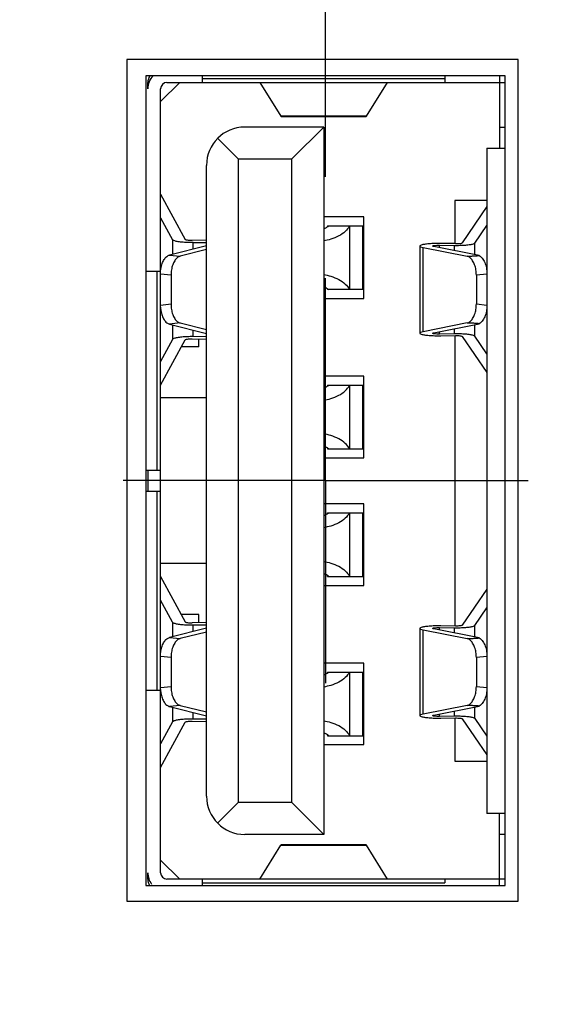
# Model space of a CAD drawing. Header units: inches. Extents: x 0.2 to 16.8, y 0.1 to 10.8.
# Tile 9 of 22: x 7.657 to 7.991, y 6.473 to 7.081. Entities that reach past the tile are written whole.
import ezdxf

# ---------------------------------------------------------------- set-up
doc = ezdxf.new("R2010")
doc.units = ezdxf.units.IN
doc.header["$LTSCALE"] = 0.935
doc.header["$MEASUREMENT"] = 0
doc.linetypes.add('CENTER', pattern=[0.6, 0.375, -0.075, 0.075, -0.075])
doc.layers.get('0').update_dxf_attribs({"linetype": 'CONTINUOUS'})
doc.layers.add('DEFAULT_1', color=7, linetype='CENTER')
doc.layers.add('DIMENSIONS', color=7, linetype='CONTINUOUS')
doc.styles.get("Standard").update_dxf_attribs({"font": 'txt', "width": 0.8})
doc.dimstyles.new('DIMSTYLE_1', dxfattribs={"dimtxt": 0.125, "dimasz": 0.18, "dimexe": 0.18, "dimexo": 0.0625, "dimgap": 0.09, "dimtad": 0, "dimtih": 1, "dimtoh": 1, "dimdec": 3, "dimzin": 4, "dimdsep": 46, "dimtxsty": 'STANDARD', "dimblk": '_FILLED', "dimblk1": '_FILLED', "dimblk2": '_FILLED', "dimcen": 0.09, "dimadec": 0, "dimazin": 0, "dimtp": 0.01, "dimtm": 0.01, "dimtfac": 1, "dimtdec": 3, "dimtofl": 0, "dimtmove": 0, "dimatfit": 3, "dimldrblk": '_FILLED', "dimfxl": 1, "dimtolj": 1, "dimtzin": 4, "dimarcsym": 0})

# ---------------------------------------------------------------- blocks, each defined once
blk = doc.blocks.new('*D11')
at = {"layer": 'DIMENSIONS', "color": 2, "linetype": 'CONTINUOUS'}
for p, q in [((9.20059, 6.79646), (9.52668, 6.89617)), ((9.52668, 6.89617), (9.72508, 6.89617)), ((8.34787, 6.79646), (9.20059, 6.79646))]:
    blk.add_line(p, q, dxfattribs=at)
at = {"layer": 'DIMENSIONS', "color": 2, "linetype": 'CONTINUOUS', "width": 0.8}
for s, p in [('[', (10.41258, 6.83367)), (']', (11.01258, 6.83367)), ('3.716', (9.78758, 6.83367)), ('94.38', (10.51258, 6.83367))]:
    blk.add_text(s, height=0.125, dxfattribs=at).set_placement(p)
blk = doc.blocks.new('_FILLED')
at = {"color": 0, "linetype": 'BYBLOCK'}
blk.add_solid([(0, 0), (-1, 0.1736), (-1, -0.1736)], dxfattribs=at)
blk = doc.blocks.new('*D16')
at = {"layer": 'DIMENSIONS', "color": 2, "linetype": 'CONTINUOUS'}
blk.add_line((7.84651, 6.98406), (7.84651, 8.71166), dxfattribs=at)
at = {"layer": 'DIMENSIONS', "color": 2, "linetype": 'CONTINUOUS', "width": 0.8}
for s, p in [(']', (7.90901, 9.89916)), ('17.71', (7.90901, 9.39916)), ('[', (7.90901, 9.29916)), ('.697', (7.90901, 8.77416))]:
    blk.add_text(s, height=0.125, rotation=90, dxfattribs=at).set_placement(p)
blk = doc.blocks.new('*D18')
at = {"layer": 'DIMENSIONS', "color": 2, "linetype": 'CONTINUOUS'}
blk.add_line((6.18958, 6.51506), (6.18958, 8.71166), dxfattribs=at)
at = {"layer": 'DIMENSIONS', "color": 2, "linetype": 'CONTINUOUS', "width": 0.8}
for s, p in [(']', (6.25208, 9.99916)), ('59.79', (6.25208, 9.49916)), ('[', (6.25208, 9.39916)), ('2.354', (6.25208, 8.77416))]:
    blk.add_text(s, height=0.125, rotation=90, dxfattribs=at).set_placement(p)

msp = doc.modelspace()

# ---------------------------------------------------------------- linework, layer by layer
at = {"color": 7, "linetype": 'CONTINUOUS'}
for p, q in [((7.72358, 7.05666), (7.72358, 6.53666)), ((7.96558, 7.05666), (7.72358, 7.05666)), ((7.96558, 6.53666), (7.96558, 7.05666)), ((7.73551, 7.04646), (7.73551, 6.54646)), ((7.95751, 7.04646), (7.73551, 7.04646)), ((7.77053, 7.04242), (7.77053, 7.04646)), ((7.92014, 7.04473), (7.77053, 7.04473)), ((7.92014, 7.04646), (7.92014, 7.04242)), ((7.954, 7.04646), (7.954, 7.00187)), ((7.95751, 6.54646), (7.95751, 7.04646)), ((7.73668, 7.03849), (7.73668, 7.04242)), ((7.75636, 7.04242), (7.74455, 7.03061)), ((7.74455, 6.55423), (7.74455, 7.03849)), ((7.74849, 7.04242), (7.95751, 7.04242)), ((7.80597, 7.04242), (7.81891, 7.02156)), ((7.87177, 7.02156), (7.88471, 7.04242)), ((7.87177, 7.02156), (7.81891, 7.02156)), ((7.81913, 7.02139), (7.81891, 7.02156)), ((7.81913, 7.02139), (7.87155, 7.02139)), ((7.87177, 7.02156), (7.87155, 7.02139)), ((7.84534, 7.01486), (7.79652, 7.01486)), ((7.84534, 7.01486), (7.82565, 6.99518)), ((7.84534, 7.01486), (7.84534, 6.57786)), ((7.954, 7.01486), (7.95751, 7.01486)), ((7.79258, 6.99518), (7.77981, 7.00794)), ((7.94612, 7.00187), (7.94612, 6.59085)), ((7.94612, 7.00187), (7.95751, 7.00187)), ((7.79258, 6.99518), (7.79258, 6.59754)), ((7.79258, 6.99518), (7.82565, 6.99518)), ((7.82565, 6.59754), (7.82565, 6.99518)), ((7.7729, 6.60148), (7.7729, 6.99124)), ((7.74455, 6.97352), (7.7597, 6.94544)), ((7.92644, 6.96959), (7.92644, 6.94286)), ((7.94612, 6.96959), (7.92644, 6.96959)), ((7.94612, 6.96572), (7.93098, 6.94334)), ((7.74455, 6.95887), (7.75186, 6.94532)), ((7.87014, 6.95935), (7.84534, 6.95935)), ((7.87014, 6.90896), (7.87014, 6.95935)), ((7.84771, 6.95384), (7.87014, 6.95384)), ((7.8614, 6.91447), (7.8614, 6.95384)), ((7.86928, 6.95384), (7.86928, 6.91447)), ((7.93882, 6.94324), (7.94612, 6.95404)), ((7.7729, 6.94153), (7.75012, 6.93583)), ((7.75186, 6.94532), (7.75186, 6.93626)), ((7.7729, 6.94498), (7.76397, 6.94484)), ((7.76468, 6.94353), (7.7729, 6.94365)), ((7.76468, 6.93947), (7.76468, 6.94353)), ((7.90481, 6.9414), (7.90481, 6.88754)), ((7.90681, 6.88842), (7.90681, 6.94052)), ((7.90681, 6.94052), (7.93401, 6.93509)), ((7.94141, 6.93551), (7.91335, 6.94111)), ((7.91697, 6.94038), (7.91697, 6.94192)), ((7.91697, 6.94192), (7.92599, 6.94181)), ((7.9267, 6.94286), (7.91768, 6.94297)), ((7.92599, 6.94181), (7.92599, 6.93858)), ((7.93882, 6.93603), (7.93882, 6.94324)), ((7.75012, 6.93583), (7.75666, 6.93509)), ((7.7729, 6.93916), (7.75666, 6.93509)), ((7.73551, 6.92589), (7.74455, 6.92589)), ((7.74224, 6.92589), (7.74224, 6.80266)), ((7.75099, 6.92334), (7.74445, 6.92408)), ((7.75099, 6.92334), (7.75099, 6.9056)), ((7.94622, 6.92408), (7.93968, 6.92334)), ((7.93968, 6.92334), (7.93968, 6.9056)), ((7.87014, 6.91447), (7.84771, 6.91447)), ((7.74445, 6.90486), (7.75099, 6.9056)), ((7.84534, 6.90896), (7.87014, 6.90896)), ((7.93968, 6.9056), (7.94622, 6.90486)), ((7.75666, 6.89385), (7.75012, 6.89311)), ((7.75012, 6.89311), (7.7729, 6.88741)), ((7.75186, 6.89268), (7.75186, 6.88362)), ((7.75666, 6.89385), (7.7729, 6.88978)), ((7.93401, 6.89385), (7.90681, 6.88842)), ((7.91335, 6.88783), (7.94141, 6.89343)), ((7.93882, 6.8857), (7.93882, 6.89291)), ((7.76468, 6.88541), (7.76468, 6.88947)), ((7.7729, 6.88529), (7.76468, 6.88541)), ((7.91697, 6.88702), (7.91697, 6.88856)), ((7.92599, 6.88713), (7.91697, 6.88702)), ((7.91768, 6.88597), (7.9267, 6.88608)), ((7.92599, 6.89036), (7.92599, 6.88713)), ((7.92644, 6.88608), (7.92644, 6.70664)), ((7.93098, 6.8856), (7.94612, 6.86322)), ((7.94612, 6.8749), (7.93882, 6.8857)), ((7.75186, 6.88362), (7.74455, 6.87007)), ((7.74455, 6.85541), (7.7597, 6.8835)), ((7.76397, 6.8841), (7.7729, 6.88396)), ((7.76817, 6.87904), (7.76817, 6.88403)), ((7.76817, 6.87904), (7.75729, 6.87904)), ((7.87014, 6.86093), (7.84534, 6.86093)), ((7.84771, 6.85541), (7.87014, 6.85541)), ((7.8614, 6.81604), (7.8614, 6.85541)), ((7.86928, 6.85541), (7.86928, 6.81604)), ((7.87014, 6.81053), (7.87014, 6.86093)), ((7.7729, 6.84754), (7.74455, 6.84754)), ((7.84771, 6.81604), (7.87014, 6.81604)), ((7.84534, 6.81053), (7.87014, 6.81053)), ((7.74455, 6.80266), (7.73551, 6.80266)), ((7.73668, 6.80266), (7.73668, 6.79006)), ((7.73551, 6.79006), (7.74455, 6.79006)), ((7.74224, 6.79006), (7.74224, 6.66683)), ((7.87014, 6.78219), (7.84534, 6.78219)), ((7.87014, 6.73179), (7.87014, 6.78219)), ((7.84771, 6.77667), (7.87014, 6.77667)), ((7.8614, 6.7373), (7.8614, 6.77667)), ((7.86928, 6.77667), (7.86928, 6.7373)), ((7.7729, 6.74518), (7.74455, 6.74518)), ((7.74455, 6.7373), (7.7597, 6.70922)), ((7.84771, 6.7373), (7.87014, 6.7373)), ((7.84534, 6.73179), (7.87014, 6.73179)), ((7.94612, 6.7295), (7.93098, 6.70712)), ((7.75186, 6.7091), (7.74455, 6.72265)), ((7.93882, 6.70702), (7.94612, 6.71782)), ((7.75186, 6.7091), (7.75186, 6.70004)), ((7.76817, 6.71368), (7.75729, 6.71368)), ((7.76817, 6.70869), (7.76817, 6.71368)), ((7.7729, 6.70531), (7.75012, 6.69961)), ((7.7729, 6.70294), (7.75666, 6.69887)), ((7.7729, 6.70876), (7.76397, 6.70862)), ((7.76468, 6.70731), (7.7729, 6.70743)), ((7.76468, 6.70325), (7.76468, 6.70731)), ((7.90481, 6.70518), (7.90481, 6.65132)), ((7.90681, 6.6522), (7.90681, 6.7043)), ((7.90681, 6.7043), (7.93401, 6.69887)), ((7.94141, 6.69929), (7.91335, 6.70488)), ((7.91697, 6.70416), (7.91697, 6.7057)), ((7.91697, 6.7057), (7.92599, 6.70559)), ((7.9267, 6.70664), (7.91768, 6.70675)), ((7.92599, 6.70559), (7.92599, 6.70236)), ((7.93882, 6.6998), (7.93882, 6.70702)), ((7.75012, 6.69961), (7.75666, 6.69887)), ((7.75099, 6.68712), (7.74445, 6.68786)), ((7.75099, 6.68712), (7.75099, 6.66938)), ((7.94622, 6.68786), (7.93968, 6.68712)), ((7.93968, 6.68712), (7.93968, 6.66938)), ((7.87014, 6.68376), (7.84534, 6.68376)), ((7.87014, 6.63337), (7.87014, 6.68376)), ((7.84771, 6.67825), (7.87014, 6.67825)), ((7.8614, 6.63888), (7.8614, 6.67825)), ((7.86928, 6.67825), (7.86928, 6.63888)), ((7.74455, 6.66683), (7.73551, 6.66683)), ((7.74445, 6.66864), (7.75099, 6.66938)), ((7.93968, 6.66938), (7.94622, 6.66864)), ((7.75666, 6.65763), (7.75012, 6.65689)), ((7.75012, 6.65689), (7.7729, 6.65119)), ((7.75186, 6.65646), (7.75186, 6.6474)), ((7.75666, 6.65763), (7.7729, 6.65356)), ((7.93401, 6.65763), (7.90681, 6.6522)), ((7.91335, 6.65161), (7.94141, 6.65721)), ((7.93882, 6.64948), (7.93882, 6.65669)), ((7.76468, 6.64919), (7.76468, 6.65325)), ((7.7729, 6.64907), (7.76468, 6.64919)), ((7.91697, 6.6508), (7.91697, 6.65234)), ((7.92599, 6.65091), (7.91697, 6.6508)), ((7.91768, 6.64975), (7.9267, 6.64986)), ((7.92599, 6.65414), (7.92599, 6.65091)), ((7.92644, 6.64986), (7.92644, 6.62313)), ((7.93098, 6.64938), (7.94612, 6.627)), ((7.93882, 6.64948), (7.94612, 6.63868)), ((7.75186, 6.6474), (7.74455, 6.63385)), ((7.74455, 6.61919), (7.7597, 6.64728)), ((7.76397, 6.64788), (7.7729, 6.64774)), ((7.84771, 6.63888), (7.87014, 6.63888)), ((7.84534, 6.63337), (7.87014, 6.63337)), ((7.92644, 6.62313), (7.94612, 6.62313)), ((7.77981, 6.58477), (7.79258, 6.59754)), ((7.82565, 6.59754), (7.79258, 6.59754)), ((7.82565, 6.59754), (7.84534, 6.57786)), ((7.95751, 6.59085), (7.94612, 6.59085)), ((7.954, 6.54646), (7.954, 6.59085)), ((7.84534, 6.57786), (7.79652, 6.57786)), ((7.95751, 6.57786), (7.954, 6.57786)), ((7.80597, 6.55036), (7.81891, 6.57122)), ((7.81891, 6.57122), (7.81913, 6.57139)), ((7.81891, 6.57122), (7.87177, 6.57122)), ((7.87155, 6.57139), (7.81913, 6.57139)), ((7.87177, 6.57122), (7.87155, 6.57139)), ((7.88471, 6.55036), (7.87177, 6.57122)), ((7.74455, 6.56211), (7.75636, 6.5503)), ((7.73668, 6.5503), (7.73668, 6.55423)), ((7.73551, 6.54646), (7.95751, 6.54646)), ((7.95751, 6.5503), (7.74849, 6.5503)), ((7.77053, 6.54646), (7.77053, 6.5503)), ((7.77053, 6.54799), (7.92014, 6.54799)), ((7.92014, 6.5503), (7.92014, 6.54799)), ((7.72358, 6.53666), (7.96558, 6.53666))]:
    msp.add_line(p, q, dxfattribs=at)
for centre, radius, start, end in [((7.74849, 7.03849), 0.01181, 136.87406, 180), ((7.74455, 7.04242), 0.00787, 148.78002, 180), ((7.74849, 7.03849), 0.00394, 90, 180), ((7.79652, 6.99124), 0.02362, 90, 180), ((7.79652, 6.60148), 0.02362, 180, 270), ((7.74849, 6.55423), 0.01181, 180, 216.021), ((7.74849, 6.55423), 0.00394, 180, 270), ((7.74455, 6.5503), 0.00787, 180, 209.49004)]:
    msp.add_arc(centre, radius, start, end, dxfattribs=at)
for points, knots in [([(7.86133, 6.95384), (7.86068, 6.95254), (7.85867, 6.95008), (7.85458, 6.94737), (7.85001, 6.94555), (7.84682, 6.94481), (7.84535, 6.94456)], [0, 0, 0, 0, 0.229386, 0.486534, 0.765335, 1, 1, 1, 1]), ([(7.84535, 6.95202), (7.84546, 6.95207), (7.84624, 6.95239), (7.847, 6.95278), (7.84759, 6.95319)], [0, 0, 0, 0, 0.142894, 1, 1, 1, 1]), ([(7.76468, 6.94353), (7.76346, 6.94351), (7.76109, 6.94353), (7.75779, 6.94374), (7.75499, 6.9441), (7.75311, 6.94456), (7.75203, 6.945), (7.75186, 6.94532)], [0, 0, 0, 0, 0.279452, 0.540847, 0.75976, 0.916367, 1, 1, 1, 1]), ([(7.76397, 6.94484), (7.76347, 6.94483), (7.76252, 6.94485), (7.76121, 6.94495), (7.76032, 6.94513), (7.75978, 6.94529), (7.7597, 6.94544)], [0, 0, 0, 0, 0.347456, 0.65754, 0.884675, 1, 1, 1, 1]), ([(7.91768, 6.94297), (7.91644, 6.94299), (7.91401, 6.94296), (7.91069, 6.9428), (7.90776, 6.94247), (7.90616, 6.94217), (7.90478, 6.9417), (7.90483, 6.94143), (7.90484, 6.94141)], [0, 0, 0, 0, 0.283909, 0.550437, 0.769738, 0.920766, 0.992743, 1, 1, 1, 1]), ([(7.90484, 6.94141), (7.90489, 6.94126), (7.90558, 6.94061), (7.90627, 6.94063), (7.90681, 6.94052)], [0, 0, 0, 0, 0.253752, 1, 1, 1, 1]), ([(7.91335, 6.94111), (7.91313, 6.94115), (7.91268, 6.94116), (7.91272, 6.94136), (7.91273, 6.94138)], [0, 0, 0, 0, 0.907849, 1, 1, 1, 1]), ([(7.91273, 6.94138), (7.91275, 6.94144), (7.91306, 6.9418), (7.91398, 6.94171), (7.91532, 6.94195), (7.9164, 6.94193), (7.91697, 6.94192)], [0, 0, 0, 0, 0.049321, 0.263038, 0.603092, 1, 1, 1, 1]), ([(7.92599, 6.94181), (7.92721, 6.9418), (7.92958, 6.94182), (7.93289, 6.94199), (7.93569, 6.94226), (7.93754, 6.94265), (7.93863, 6.94296), (7.93882, 6.94324)], [0, 0, 0, 0, 0.28189, 0.545792, 0.765605, 0.921072, 1, 1, 1, 1]), ([(7.9267, 6.94286), (7.92721, 6.94286), (7.92816, 6.94287), (7.92947, 6.94294), (7.93034, 6.9431), (7.93089, 6.94321), (7.93098, 6.94334)], [0, 0, 0, 0, 0.351248, 0.662936, 0.889379, 1, 1, 1, 1]), ([(7.74449, 6.92534), (7.74453, 6.92604), (7.74472, 6.9278), (7.74537, 6.93045), (7.74657, 6.93301), (7.74813, 6.93492), (7.74947, 6.93566), (7.75012, 6.93583)], [0, 0, 0, 0, 0.168074, 0.421537, 0.647239, 0.838995, 1, 1, 1, 1]), ([(7.75666, 6.93509), (7.75601, 6.93493), (7.75466, 6.93418), (7.75311, 6.93227), (7.75191, 6.9297), (7.75116, 6.92665), (7.75099, 6.92446), (7.75099, 6.92334)], [0, 0, 0, 0, 0.146675, 0.32122, 0.526483, 0.756761, 1, 1, 1, 1]), ([(7.93401, 6.93509), (7.93426, 6.93509), (7.93476, 6.93511), (7.93555, 6.93514), (7.93638, 6.93519), (7.93726, 6.93524), (7.9382, 6.93529), (7.93921, 6.93536), (7.94029, 6.93543), (7.94103, 6.93548), (7.94141, 6.93551)], [0, 0, 0, 0, 0.099571, 0.20505, 0.317066, 0.436367, 0.56357, 0.699469, 0.84463, 1, 1, 1, 1]), ([(7.93968, 6.92334), (7.93968, 6.92447), (7.93951, 6.92666), (7.93876, 6.92971), (7.93756, 6.93228), (7.93601, 6.93418), (7.93467, 6.93493), (7.93401, 6.93509)], [0, 0, 0, 0, 0.243696, 0.474119, 0.679305, 0.85363, 1, 1, 1, 1]), ([(7.94141, 6.93551), (7.94216, 6.93513), (7.94358, 6.93385), (7.94506, 6.93116), (7.94591, 6.92816), (7.94615, 6.92609), (7.9462, 6.92519)], [0, 0, 0, 0, 0.21259, 0.471651, 0.771518, 1, 1, 1, 1]), ([(7.84535, 6.92375), (7.84682, 6.9235), (7.85001, 6.92276), (7.85459, 6.92094), (7.85867, 6.91822), (7.86068, 6.91577), (7.86133, 6.91447)], [0, 0, 0, 0, 0.235437, 0.514024, 0.770928, 1, 1, 1, 1]), ([(7.84535, 6.91629), (7.84546, 6.91624), (7.84624, 6.91592), (7.847, 6.91553), (7.84759, 6.91512)], [0, 0, 0, 0, 0.144003, 1, 1, 1, 1]), ([(7.74449, 6.90361), (7.74453, 6.9029), (7.74472, 6.90114), (7.74537, 6.89849), (7.74657, 6.89593), (7.74813, 6.89403), (7.74947, 6.89328), (7.75012, 6.89311)], [0, 0, 0, 0, 0.168534, 0.421727, 0.647208, 0.838786, 1, 1, 1, 1]), ([(7.75099, 6.9056), (7.75099, 6.90447), (7.75116, 6.90228), (7.75191, 6.89923), (7.75311, 6.89666), (7.75467, 6.89476), (7.75601, 6.89401), (7.75666, 6.89385)], [0, 0, 0, 0, 0.243696, 0.474119, 0.679305, 0.85363, 1, 1, 1, 1]), ([(7.93401, 6.89385), (7.93467, 6.89401), (7.93601, 6.89476), (7.93757, 6.89667), (7.93876, 6.89924), (7.93951, 6.90229), (7.93968, 6.90448), (7.93968, 6.9056)], [0, 0, 0, 0, 0.146675, 0.32122, 0.526483, 0.756761, 1, 1, 1, 1]), ([(7.9462, 6.90375), (7.94615, 6.90285), (7.94591, 6.90078), (7.94506, 6.89777), (7.94358, 6.89509), (7.94216, 6.89381), (7.94141, 6.89343)], [0, 0, 0, 0, 0.229071, 0.528894, 0.787799, 1, 1, 1, 1]), ([(7.94141, 6.89343), (7.94103, 6.89346), (7.94029, 6.89351), (7.93921, 6.89358), (7.9382, 6.89364), (7.93726, 6.8937), (7.93638, 6.89375), (7.93555, 6.8938), (7.93476, 6.89383), (7.93426, 6.89385), (7.93401, 6.89385)], [0, 0, 0, 0, 0.155371, 0.300532, 0.436431, 0.563635, 0.682936, 0.794951, 0.900431, 1, 1, 1, 1]), ([(7.76468, 6.88541), (7.76346, 6.88543), (7.7611, 6.88541), (7.75779, 6.8852), (7.75499, 6.88484), (7.75311, 6.88438), (7.75203, 6.88394), (7.75186, 6.88362)], [0, 0, 0, 0, 0.279027, 0.540808, 0.759894, 0.916556, 1, 1, 1, 1]), ([(7.90484, 6.88753), (7.90483, 6.8875), (7.90478, 6.88723), (7.90618, 6.88677), (7.90778, 6.88647), (7.91071, 6.88614), (7.91402, 6.88598), (7.91644, 6.88595), (7.91768, 6.88597)], [0, 0, 0, 0, 0.007539, 0.0801, 0.231758, 0.451651, 0.717408, 1, 1, 1, 1]), ([(7.90681, 6.88842), (7.90627, 6.88831), (7.90557, 6.88833), (7.90489, 6.88768), (7.90484, 6.88753)], [0, 0, 0, 0, 0.748906, 1, 1, 1, 1]), ([(7.91273, 6.88756), (7.91272, 6.88758), (7.91268, 6.88778), (7.91313, 6.88779), (7.91335, 6.88783)], [0, 0, 0, 0, 0.093308, 1, 1, 1, 1]), ([(7.91697, 6.88702), (7.9164, 6.88701), (7.91532, 6.88699), (7.91398, 6.88723), (7.91305, 6.88714), (7.91276, 6.8875), (7.91273, 6.88756)], [0, 0, 0, 0, 0.398703, 0.73864, 0.951439, 1, 1, 1, 1]), ([(7.93882, 6.8857), (7.93863, 6.88598), (7.93754, 6.88629), (7.93568, 6.88668), (7.93288, 6.88695), (7.92958, 6.88712), (7.92721, 6.88714), (7.92599, 6.88713)], [0, 0, 0, 0, 0.079182, 0.234932, 0.454917, 0.718735, 1, 1, 1, 1]), ([(7.9267, 6.88608), (7.92721, 6.88608), (7.92816, 6.88607), (7.92947, 6.886), (7.93034, 6.88584), (7.93089, 6.88573), (7.93098, 6.8856)], [0, 0, 0, 0, 0.350879, 0.662971, 0.889559, 1, 1, 1, 1]), ([(7.7597, 6.8835), (7.75978, 6.88365), (7.76033, 6.88381), (7.76121, 6.88399), (7.76252, 6.88409), (7.76347, 6.88411), (7.76397, 6.8841)], [0, 0, 0, 0, 0.115714, 0.343204, 0.653348, 1, 1, 1, 1]), ([(7.84535, 6.84613), (7.84683, 6.84639), (7.85002, 6.84713), (7.8546, 6.84895), (7.85867, 6.85167), (7.86068, 6.85412), (7.86133, 6.85541)], [0, 0, 0, 0, 0.235768, 0.514507, 0.771225, 1, 1, 1, 1]), ([(7.84535, 6.8536), (7.84546, 6.85364), (7.84624, 6.85396), (7.847, 6.85436), (7.84759, 6.85476)], [0, 0, 0, 0, 0.142894, 1, 1, 1, 1]), ([(7.86133, 6.81604), (7.86068, 6.81735), (7.85867, 6.8198), (7.85459, 6.82251), (7.85001, 6.82433), (7.84682, 6.82508), (7.84535, 6.82533)], [0, 0, 0, 0, 0.229089, 0.486054, 0.765017, 1, 1, 1, 1]), ([(7.8476, 6.8167), (7.84699, 6.8171), (7.84624, 6.8175), (7.84546, 6.81782), (7.84535, 6.81786)], [0, 0, 0, 0, 0.860455, 1, 1, 1, 1]), ([(7.86133, 6.77667), (7.86068, 6.77537), (7.85867, 6.77292), (7.85458, 6.7702), (7.85001, 6.76838), (7.84682, 6.76764), (7.84535, 6.76739)], [0, 0, 0, 0, 0.229386, 0.486534, 0.765335, 1, 1, 1, 1]), ([(7.84535, 6.77486), (7.84546, 6.7749), (7.84624, 6.77522), (7.847, 6.77562), (7.84759, 6.77602)], [0, 0, 0, 0, 0.142894, 1, 1, 1, 1]), ([(7.84535, 6.74659), (7.84682, 6.74633), (7.85001, 6.74559), (7.85459, 6.74377), (7.85867, 6.74106), (7.86068, 6.73861), (7.86133, 6.7373)], [0, 0, 0, 0, 0.235437, 0.514024, 0.770928, 1, 1, 1, 1]), ([(7.8476, 6.73796), (7.84699, 6.73836), (7.84624, 6.73876), (7.84546, 6.73908), (7.84535, 6.73912)], [0, 0, 0, 0, 0.860455, 1, 1, 1, 1]), ([(7.75186, 6.7091), (7.75203, 6.70878), (7.75311, 6.70834), (7.755, 6.70788), (7.7578, 6.70752), (7.7611, 6.70731), (7.76347, 6.70729), (7.76468, 6.70731)], [0, 0, 0, 0, 0.083699, 0.24064, 0.459904, 0.7216, 1, 1, 1, 1]), ([(7.7597, 6.70922), (7.75978, 6.70907), (7.76033, 6.70891), (7.76121, 6.70873), (7.76252, 6.70863), (7.76347, 6.70861), (7.76397, 6.70862)], [0, 0, 0, 0, 0.115899, 0.343252, 0.652982, 1, 1, 1, 1]), ([(7.91768, 6.70675), (7.91644, 6.70677), (7.91401, 6.70674), (7.91069, 6.70658), (7.90776, 6.70625), (7.90616, 6.70595), (7.90478, 6.70548), (7.90483, 6.70521), (7.90484, 6.70519)], [0, 0, 0, 0, 0.283909, 0.550437, 0.769738, 0.920766, 0.992743, 1, 1, 1, 1]), ([(7.90484, 6.70519), (7.90489, 6.70504), (7.90558, 6.70439), (7.90627, 6.70441), (7.90681, 6.7043)], [0, 0, 0, 0, 0.253752, 1, 1, 1, 1]), ([(7.91335, 6.70488), (7.91313, 6.70493), (7.91268, 6.70494), (7.91272, 6.70514), (7.91273, 6.70516)], [0, 0, 0, 0, 0.907849, 1, 1, 1, 1]), ([(7.91273, 6.70516), (7.91275, 6.70522), (7.91306, 6.70558), (7.91398, 6.70549), (7.91532, 6.70573), (7.9164, 6.70571), (7.91697, 6.7057)], [0, 0, 0, 0, 0.049321, 0.263038, 0.603092, 1, 1, 1, 1]), ([(7.92599, 6.70559), (7.92721, 6.70558), (7.92958, 6.7056), (7.93289, 6.70577), (7.93569, 6.70604), (7.93754, 6.70643), (7.93863, 6.70674), (7.93882, 6.70702)], [0, 0, 0, 0, 0.28189, 0.545792, 0.765605, 0.921072, 1, 1, 1, 1]), ([(7.93098, 6.70712), (7.93089, 6.70699), (7.93034, 6.70688), (7.92946, 6.70672), (7.92816, 6.70665), (7.92721, 6.70663), (7.9267, 6.70664)], [0, 0, 0, 0, 0.11083, 0.337775, 0.649924, 1, 1, 1, 1]), ([(7.74449, 6.68911), (7.74453, 6.68982), (7.74472, 6.69158), (7.74537, 6.69423), (7.74657, 6.69679), (7.74813, 6.69869), (7.74947, 6.69944), (7.75012, 6.69961)], [0, 0, 0, 0, 0.168074, 0.421537, 0.647239, 0.838995, 1, 1, 1, 1]), ([(7.75666, 6.69887), (7.75601, 6.69871), (7.75466, 6.69796), (7.75311, 6.69605), (7.75191, 6.69348), (7.75116, 6.69043), (7.75099, 6.68824), (7.75099, 6.68712)], [0, 0, 0, 0, 0.146675, 0.32122, 0.526483, 0.756761, 1, 1, 1, 1]), ([(7.93401, 6.69887), (7.93426, 6.69887), (7.93476, 6.69889), (7.93555, 6.69892), (7.93638, 6.69897), (7.93726, 6.69902), (7.9382, 6.69907), (7.93921, 6.69914), (7.94029, 6.69921), (7.94103, 6.69926), (7.94141, 6.69929)], [0, 0, 0, 0, 0.099571, 0.20505, 0.317066, 0.436367, 0.56357, 0.699469, 0.84463, 1, 1, 1, 1]), ([(7.93968, 6.68712), (7.93968, 6.68825), (7.93951, 6.69044), (7.93876, 6.69349), (7.93756, 6.69606), (7.93601, 6.69796), (7.93467, 6.69871), (7.93401, 6.69887)], [0, 0, 0, 0, 0.243696, 0.474119, 0.679305, 0.85363, 1, 1, 1, 1]), ([(7.94141, 6.69929), (7.94216, 6.69891), (7.94358, 6.69763), (7.94506, 6.69494), (7.94591, 6.69194), (7.94615, 6.68986), (7.9462, 6.68897)], [0, 0, 0, 0, 0.21259, 0.471651, 0.771518, 1, 1, 1, 1]), ([(7.86133, 6.67825), (7.86068, 6.67695), (7.85867, 6.67449), (7.85458, 6.67178), (7.85001, 6.66996), (7.84682, 6.66922), (7.84535, 6.66897)], [0, 0, 0, 0, 0.229386, 0.486534, 0.765335, 1, 1, 1, 1]), ([(7.84535, 6.67643), (7.84546, 6.67648), (7.84624, 6.6768), (7.847, 6.67719), (7.84759, 6.6776)], [0, 0, 0, 0, 0.142894, 1, 1, 1, 1]), ([(7.74449, 6.66739), (7.74453, 6.66668), (7.74472, 6.66492), (7.74537, 6.66227), (7.74657, 6.65971), (7.74813, 6.6578), (7.74947, 6.65705), (7.75012, 6.65689)], [0, 0, 0, 0, 0.168534, 0.421727, 0.647208, 0.838786, 1, 1, 1, 1]), ([(7.75099, 6.66938), (7.75099, 6.66825), (7.75116, 6.66606), (7.75191, 6.66301), (7.75311, 6.66044), (7.75467, 6.65854), (7.75601, 6.65779), (7.75666, 6.65763)], [0, 0, 0, 0, 0.243696, 0.474119, 0.679305, 0.85363, 1, 1, 1, 1]), ([(7.93401, 6.65763), (7.93467, 6.65779), (7.93601, 6.65854), (7.93757, 6.66045), (7.93876, 6.66302), (7.93951, 6.66607), (7.93968, 6.66825), (7.93968, 6.66938)], [0, 0, 0, 0, 0.146675, 0.32122, 0.526483, 0.756761, 1, 1, 1, 1]), ([(7.9462, 6.66753), (7.94615, 6.66663), (7.94591, 6.66456), (7.94506, 6.66155), (7.94358, 6.65887), (7.94216, 6.65758), (7.94141, 6.65721)], [0, 0, 0, 0, 0.229071, 0.528894, 0.787799, 1, 1, 1, 1]), ([(7.94141, 6.65721), (7.94103, 6.65724), (7.94029, 6.65729), (7.93921, 6.65736), (7.9382, 6.65742), (7.93726, 6.65748), (7.93638, 6.65753), (7.93555, 6.65758), (7.93476, 6.65761), (7.93426, 6.65763), (7.93401, 6.65763)], [0, 0, 0, 0, 0.155371, 0.300532, 0.436431, 0.563635, 0.682936, 0.794951, 0.900431, 1, 1, 1, 1]), ([(7.76468, 6.64919), (7.76346, 6.64921), (7.7611, 6.64919), (7.75779, 6.64898), (7.75499, 6.64862), (7.75311, 6.64816), (7.75203, 6.64772), (7.75186, 6.6474)], [0, 0, 0, 0, 0.279027, 0.540808, 0.759894, 0.916556, 1, 1, 1, 1]), ([(7.84535, 6.64816), (7.84682, 6.64791), (7.85001, 6.64717), (7.85459, 6.64535), (7.85867, 6.64263), (7.86068, 6.64018), (7.86133, 6.63888)], [0, 0, 0, 0, 0.235437, 0.514024, 0.770928, 1, 1, 1, 1]), ([(7.90484, 6.65131), (7.90483, 6.65128), (7.90478, 6.65101), (7.90618, 6.65055), (7.90778, 6.65025), (7.91071, 6.64992), (7.91402, 6.64976), (7.91644, 6.64973), (7.91768, 6.64975)], [0, 0, 0, 0, 0.007539, 0.0801, 0.231758, 0.451651, 0.717408, 1, 1, 1, 1]), ([(7.90681, 6.6522), (7.90627, 6.65209), (7.90557, 6.65211), (7.90489, 6.65145), (7.90484, 6.65131)], [0, 0, 0, 0, 0.748906, 1, 1, 1, 1]), ([(7.91273, 6.65134), (7.91272, 6.65136), (7.91268, 6.65156), (7.91313, 6.65157), (7.91335, 6.65161)], [0, 0, 0, 0, 0.093308, 1, 1, 1, 1]), ([(7.91697, 6.6508), (7.9164, 6.65079), (7.91532, 6.65077), (7.91398, 6.65101), (7.91305, 6.65092), (7.91276, 6.65128), (7.91273, 6.65134)], [0, 0, 0, 0, 0.398703, 0.73864, 0.951439, 1, 1, 1, 1]), ([(7.93882, 6.64948), (7.93863, 6.64976), (7.93754, 6.65007), (7.93568, 6.65046), (7.93288, 6.65073), (7.92958, 6.6509), (7.92721, 6.65092), (7.92599, 6.65091)], [0, 0, 0, 0, 0.079182, 0.234932, 0.454917, 0.718735, 1, 1, 1, 1]), ([(7.9267, 6.64986), (7.92721, 6.64986), (7.92816, 6.64985), (7.92947, 6.64977), (7.93034, 6.64962), (7.93089, 6.64951), (7.93098, 6.64938)], [0, 0, 0, 0, 0.350879, 0.662971, 0.889559, 1, 1, 1, 1]), ([(7.7597, 6.64728), (7.75978, 6.64743), (7.76033, 6.64759), (7.76121, 6.64777), (7.76252, 6.64787), (7.76347, 6.64789), (7.76397, 6.64788)], [0, 0, 0, 0, 0.115714, 0.343204, 0.653348, 1, 1, 1, 1]), ([(7.8476, 6.63953), (7.84699, 6.63994), (7.84624, 6.64033), (7.84546, 6.64065), (7.84535, 6.6407)], [0, 0, 0, 0, 0.860455, 1, 1, 1, 1])]:
    msp.add_open_spline(points, degree=3, knots=knots, dxfattribs=at)
for points in [[(7.84771, 6.95384), (7.84765, 6.95366), (7.84758, 6.95347), (7.84752, 6.95328)], [(7.84759, 6.95319), (7.84789, 6.95339), (7.84818, 6.9536), (7.84846, 6.95384)], [(7.84752, 6.91503), (7.84758, 6.91484), (7.84765, 6.91465), (7.84771, 6.91447)], [(7.84759, 6.91512), (7.84789, 6.91492), (7.84818, 6.91471), (7.84846, 6.91447)], [(7.84771, 6.85541), (7.84765, 6.85523), (7.84758, 6.85504), (7.84752, 6.85486)], [(7.84759, 6.85476), (7.84789, 6.85496), (7.84818, 6.85518), (7.84846, 6.85541)], [(7.84752, 6.8166), (7.84758, 6.81641), (7.84765, 6.81623), (7.84771, 6.81604)], [(7.84846, 6.81604), (7.84818, 6.81628), (7.8479, 6.8165), (7.8476, 6.8167)], [(7.84752, 6.77612), (7.84758, 6.7763), (7.84765, 6.77649), (7.84771, 6.77667)], [(7.84759, 6.77602), (7.84789, 6.77622), (7.84818, 6.77644), (7.84846, 6.77667)], [(7.84771, 6.7373), (7.84765, 6.73749), (7.84758, 6.73767), (7.84752, 6.73786)], [(7.84846, 6.7373), (7.84818, 6.73754), (7.8479, 6.73776), (7.8476, 6.73796)], [(7.84771, 6.67825), (7.84765, 6.67806), (7.84758, 6.67788), (7.84752, 6.67769)], [(7.84759, 6.6776), (7.84789, 6.6778), (7.84818, 6.67801), (7.84846, 6.67825)], [(7.84752, 6.63944), (7.84758, 6.63925), (7.84765, 6.63906), (7.84771, 6.63888)], [(7.84846, 6.63888), (7.84818, 6.63911), (7.8479, 6.63933), (7.8476, 6.63953)]]:
    msp.add_open_spline(points, degree=3, dxfattribs=at)
at = {"layer": 'DEFAULT_1', "color": 7, "linetype": 'CENTER'}
for q in [(7.84651, 6.92156), (7.72141, 6.79646), (7.84651, 6.67136), (7.97161, 6.79646)]:
    msp.add_line((7.84651, 6.79646), q, dxfattribs=at)

# ---------------------------------------------------------------- dimensions: what is measured, and where the dimension line sits
at = {"layer": 'DIMENSIONS', "color": 2, "linetype": 'CONTINUOUS'}
for feature_location, offset, dtype, origin, picture, middle in [((6.18958, 6.51506), (0, 2.1966), 1, (8.54358, 6.45256), '*D18', (6.18958, 9.43666)), ((7.84651, 6.98406), (0, 1.7276), 1, (8.54358, 6.92156), '*D16', (7.84651, 9.38666)), ((8.34787, 6.79646), (1.37721, 0.0997), 0, (7.72141, 3.08075), '*D11', (10.45008, 6.89617))]:
    dim = msp.add_ordinate_dim(feature_location=feature_location, offset=offset, dtype=dtype, origin=origin, dimstyle='DIMSTYLE_1', dxfattribs=at)
    dim.commit()
    dim.dimension.update_dxf_attribs({"geometry": picture, "text_midpoint": middle})

doc.saveas('drawing.dxf')
